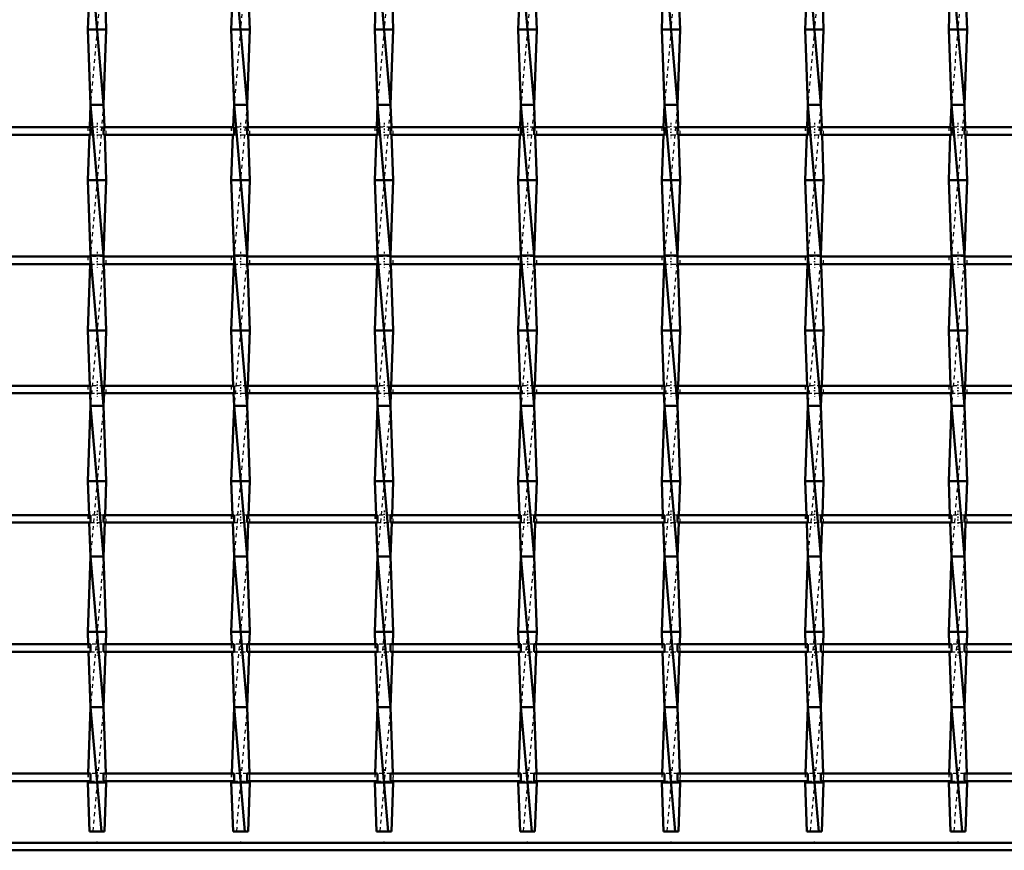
# Model space of a CAD drawing. Header units: millimetres. Extents: x -696 to 532, y -500 to 878.
# Tile 7 of 16: x -173 to 89, y -500 to -279. Entities that reach past the tile are written whole.
import ezdxf

# ---------------------------------------------------------------- set-up
doc = ezdxf.new("R2010")
doc.units = ezdxf.units.MM
doc.linetypes.add('Center', pattern=[1.5, 0.45, -0.5, 0.05, -0.5])
doc.linetypes.add('Dashed', pattern=[2, 1, -1])
for name, color, linetype, lineweight in [('2d ConnectionPoints', 7, 'Continuous', 50), ('AM_0', 7, 'Continuous', 50), ('AM_7', 7, 'Center', 25), ('AM_9', 6, 'Dashed', 25)]:
    doc.layers.add(name, color=color, linetype=linetype, lineweight=lineweight)

# ---------------------------------------------------------------- blocks, each defined once
blk = doc.blocks.new('2_6tt4kfaj48li7sv1v8ch3tbsk________0_in_LSSP2303438211700100035010_4')
at = {"layer": 'AM_0'}
for p, q in [((350, -498), (-350, -498)), ((350, -500), (-350, -500))]:
    blk.add_line(p, q, dxfattribs=at)
blk = doc.blocks.new('8_xilz3mg9he5v9m26lah47454g________0_in_LSSP2303438211700100035010_4')
at = {"layer": 'AM_0'}
for p, q in [((-154.13, -262), (-150.67, -302)), ((-154.62, -275.64), (-154.85, -282)), ((-150.18, -275.64), (-149.95, -282)), ((-154.85, -282), (-154.13, -302)), ((-149.95, -282), (-154.85, -282)), ((-149.95, -282), (-150.67, -302)), ((-154.13, -302), (-154.35, -307.97)), ((-150.67, -302), (-154.13, -302)), ((-154.13, -302), (-150.67, -342)), ((-150.67, -302), (-150.45, -307.97)), ((-154.42, -309.97), (-154.85, -322)), ((-150.38, -309.97), (-149.95, -322)), ((-149.95, -322), (-154.85, -322)), ((-154.85, -322), (-154.13, -342)), ((-149.95, -322), (-150.67, -342)), ((-154.13, -342), (-154.14, -342.3)), ((-150.67, -342), (-154.13, -342)), ((-154.13, -342), (-150.67, -382)), ((-150.67, -342), (-150.66, -342.3)), ((-154.22, -344.3), (-154.85, -362)), ((-150.58, -344.3), (-149.95, -362)), ((-149.95, -362), (-154.85, -362)), ((-154.85, -362), (-154.33, -376.63)), ((-149.95, -362), (-150.47, -376.63)), ((-154.25, -378.63), (-154.13, -382)), ((-150.55, -378.63), (-150.67, -382)), ((-154.13, -382), (-154.85, -402)), ((-154.13, -382), (-150.67, -422)), ((-150.67, -382), (-154.13, -382)), ((-150.67, -382), (-149.95, -402)), ((-149.95, -402), (-154.85, -402)), ((-154.85, -402), (-154.53, -410.96)), ((-149.95, -402), (-150.27, -410.96)), ((-154.46, -412.96), (-154.13, -422)), ((-150.34, -412.96), (-150.67, -422)), ((-154.13, -422), (-154.85, -442)), ((-154.13, -422), (-150.67, -462)), ((-150.67, -422), (-154.13, -422)), ((-150.67, -422), (-149.95, -442)), ((-154.85, -442), (-154.73, -445.29)), ((-149.95, -442), (-154.85, -442)), ((-149.95, -442), (-150.07, -445.29)), ((-154.66, -447.29), (-154.13, -462)), ((-150.14, -447.29), (-150.67, -462)), ((-154.13, -462), (-154.76, -479.62)), ((-154.13, -462), (-151.27, -495)), ((-150.67, -462), (-154.13, -462)), ((-150.67, -462), (-150.04, -479.62)), ((-154.84, -481.62), (-154.85, -482)), ((-149.95, -482), (-154.85, -482)), ((-154.85, -482), (-154.38, -495)), ((-149.95, -482), (-150.42, -495)), ((-149.96, -481.62), (-149.95, -482)), ((-154.38, -495), (-150.42, -495))]:
    blk.add_line(p, q, dxfattribs=at)
at = {"layer": 'AM_9'}
for p, q in [((-150.67, -262), (-154.13, -302)), ((-150.67, -302), (-154.13, -342)), ((-154.35, -307.97), (-154.42, -309.97)), ((-150.45, -307.97), (-150.38, -309.97)), ((-154.14, -342.3), (-154.22, -344.3)), ((-150.67, -342), (-154.13, -382)), ((-150.66, -342.3), (-150.58, -344.3)), ((-154.33, -376.63), (-154.25, -378.63)), ((-150.47, -376.63), (-150.55, -378.63)), ((-150.67, -382), (-154.13, -422)), ((-154.53, -410.96), (-154.46, -412.96)), ((-150.27, -410.96), (-150.34, -412.96)), ((-150.67, -422), (-154.13, -462)), ((-154.73, -445.29), (-154.66, -447.29)), ((-150.07, -445.29), (-150.14, -447.29)), ((-150.67, -462), (-153.53, -495)), ((-154.76, -479.62), (-154.84, -481.62)), ((-150.04, -479.62), (-149.96, -481.62))]:
    blk.add_line(p, q, dxfattribs=at)
blk = doc.blocks.new('9_kujh5igeeeocebrjby4feoofj________0_in_LSSP2303438211700100035010_4')
at = {"layer": 'AM_0'}
for p, q in [((-116.03, -262), (-112.57, -302)), ((-116.52, -275.64), (-116.75, -282)), ((-112.08, -275.64), (-111.85, -282)), ((-111.85, -282), (-116.75, -282)), ((-116.75, -282), (-116.03, -302)), ((-111.85, -282), (-112.57, -302)), ((-116.03, -302), (-116.25, -307.97)), ((-112.57, -302), (-116.03, -302)), ((-116.03, -302), (-112.57, -342)), ((-112.57, -302), (-112.35, -307.97)), ((-116.32, -309.97), (-116.75, -322)), ((-112.28, -309.97), (-111.85, -322)), ((-111.85, -322), (-116.75, -322)), ((-116.75, -322), (-116.03, -342)), ((-111.85, -322), (-112.57, -342)), ((-116.03, -342), (-116.04, -342.3)), ((-112.57, -342), (-116.03, -342)), ((-116.03, -342), (-112.57, -382)), ((-112.57, -342), (-112.56, -342.3)), ((-116.12, -344.3), (-116.75, -362)), ((-112.48, -344.3), (-111.85, -362)), ((-116.75, -362), (-116.23, -376.63)), ((-111.85, -362), (-116.75, -362)), ((-111.85, -362), (-112.37, -376.63)), ((-116.15, -378.63), (-116.03, -382)), ((-112.45, -378.63), (-112.57, -382)), ((-116.03, -382), (-116.75, -402)), ((-116.03, -382), (-112.57, -422)), ((-112.57, -382), (-116.03, -382)), ((-112.57, -382), (-111.85, -402)), ((-116.75, -402), (-116.43, -410.96)), ((-111.85, -402), (-116.75, -402)), ((-111.85, -402), (-112.17, -410.96)), ((-116.36, -412.96), (-116.03, -422)), ((-112.24, -412.96), (-112.57, -422)), ((-116.03, -422), (-116.75, -442)), ((-116.03, -422), (-112.57, -462)), ((-112.57, -422), (-116.03, -422)), ((-112.57, -422), (-111.85, -442)), ((-116.75, -442), (-116.63, -445.29)), ((-111.85, -442), (-116.75, -442)), ((-111.85, -442), (-111.97, -445.29)), ((-116.56, -447.29), (-116.03, -462)), ((-112.04, -447.29), (-112.57, -462)), ((-116.03, -462), (-116.66, -479.62)), ((-116.03, -462), (-113.17, -495)), ((-112.57, -462), (-116.03, -462)), ((-112.57, -462), (-111.94, -479.62)), ((-116.74, -481.62), (-116.75, -482)), ((-116.75, -482), (-116.28, -495)), ((-111.85, -482), (-116.75, -482)), ((-111.85, -482), (-112.32, -495)), ((-111.86, -481.62), (-111.85, -482)), ((-116.28, -495), (-112.32, -495))]:
    blk.add_line(p, q, dxfattribs=at)
at = {"layer": 'AM_9'}
for p, q in [((-112.57, -262), (-116.03, -302)), ((-112.57, -302), (-116.03, -342)), ((-116.25, -307.97), (-116.32, -309.97)), ((-112.35, -307.97), (-112.28, -309.97)), ((-116.04, -342.3), (-116.12, -344.3)), ((-112.57, -342), (-116.03, -382)), ((-112.56, -342.3), (-112.48, -344.3)), ((-116.23, -376.63), (-116.15, -378.63)), ((-112.37, -376.63), (-112.45, -378.63)), ((-112.57, -382), (-116.03, -422)), ((-116.43, -410.96), (-116.36, -412.96)), ((-112.17, -410.96), (-112.24, -412.96)), ((-112.57, -422), (-116.03, -462)), ((-116.63, -445.29), (-116.56, -447.29)), ((-111.97, -445.29), (-112.04, -447.29)), ((-112.57, -462), (-115.43, -495)), ((-116.66, -479.62), (-116.74, -481.62)), ((-111.94, -479.62), (-111.86, -481.62))]:
    blk.add_line(p, q, dxfattribs=at)
blk = doc.blocks.new('10_4ymyb4nnih65ugcysnur8z65m________0_in_LSSP2303438211700100035010_4')
at = {"layer": 'AM_0'}
for p, q in [((-77.93, -262), (-74.47, -302)), ((-78.42, -275.64), (-78.65, -282)), ((-73.98, -275.64), (-73.75, -282)), ((-73.75, -282), (-78.65, -282)), ((-78.65, -282), (-77.93, -302)), ((-73.75, -282), (-74.47, -302)), ((-77.93, -302), (-78.15, -307.97)), ((-74.47, -302), (-77.93, -302)), ((-77.93, -302), (-74.47, -342)), ((-74.47, -302), (-74.25, -307.97)), ((-78.22, -309.97), (-78.65, -322)), ((-74.18, -309.97), (-73.75, -322)), ((-73.75, -322), (-78.65, -322)), ((-78.65, -322), (-77.93, -342)), ((-73.75, -322), (-74.47, -342)), ((-77.93, -342), (-77.94, -342.3)), ((-77.93, -342), (-74.47, -382)), ((-74.47, -342), (-77.93, -342)), ((-74.47, -342), (-74.46, -342.3)), ((-78.02, -344.3), (-78.65, -362)), ((-74.38, -344.3), (-73.75, -362)), ((-73.75, -362), (-78.65, -362)), ((-78.65, -362), (-78.13, -376.63)), ((-73.75, -362), (-74.27, -376.63)), ((-78.05, -378.63), (-77.93, -382)), ((-74.35, -378.63), (-74.47, -382)), ((-77.93, -382), (-78.65, -402)), ((-77.93, -382), (-74.47, -422)), ((-74.47, -382), (-77.93, -382)), ((-74.47, -382), (-73.75, -402)), ((-78.65, -402), (-78.33, -410.96)), ((-73.75, -402), (-78.65, -402)), ((-73.75, -402), (-74.07, -410.96)), ((-78.26, -412.96), (-77.93, -422)), ((-74.14, -412.96), (-74.47, -422)), ((-77.93, -422), (-78.65, -442)), ((-77.93, -422), (-74.47, -462)), ((-74.47, -422), (-77.93, -422)), ((-74.47, -422), (-73.75, -442)), ((-73.75, -442), (-78.65, -442)), ((-78.65, -442), (-78.53, -445.29)), ((-73.75, -442), (-73.87, -445.29)), ((-78.46, -447.29), (-77.93, -462)), ((-73.94, -447.29), (-74.47, -462)), ((-77.93, -462), (-78.56, -479.62)), ((-77.93, -462), (-75.07, -495)), ((-74.47, -462), (-77.93, -462)), ((-74.47, -462), (-73.84, -479.62)), ((-78.64, -481.62), (-78.65, -482)), ((-78.65, -482), (-78.18, -495)), ((-73.75, -482), (-78.65, -482)), ((-73.75, -482), (-74.22, -495)), ((-73.76, -481.62), (-73.75, -482)), ((-78.18, -495), (-74.22, -495))]:
    blk.add_line(p, q, dxfattribs=at)
at = {"layer": 'AM_9'}
for p, q in [((-74.47, -262), (-77.93, -302)), ((-74.47, -302), (-77.93, -342)), ((-78.15, -307.97), (-78.22, -309.97)), ((-74.25, -307.97), (-74.18, -309.97)), ((-77.94, -342.3), (-78.02, -344.3)), ((-74.47, -342), (-77.93, -382)), ((-74.46, -342.3), (-74.38, -344.3)), ((-78.13, -376.63), (-78.05, -378.63)), ((-74.27, -376.63), (-74.35, -378.63)), ((-74.47, -382), (-77.93, -422)), ((-78.33, -410.96), (-78.26, -412.96)), ((-74.07, -410.96), (-74.14, -412.96)), ((-74.47, -422), (-77.93, -462)), ((-78.53, -445.29), (-78.46, -447.29)), ((-73.87, -445.29), (-73.94, -447.29)), ((-74.47, -462), (-77.33, -495)), ((-78.56, -479.62), (-78.64, -481.62)), ((-73.84, -479.62), (-73.76, -481.62))]:
    blk.add_line(p, q, dxfattribs=at)
blk = doc.blocks.new('11_lxlnwc5xpq5ho2dvviyljdamb________0_in_LSSP2303438211700100035010_4')
at = {"layer": 'AM_0'}
for p, q in [((-39.83, -262), (-36.37, -302)), ((-40.32, -275.64), (-40.55, -282)), ((-35.88, -275.64), (-35.65, -282)), ((-35.65, -282), (-40.55, -282)), ((-40.55, -282), (-39.83, -302)), ((-35.65, -282), (-36.37, -302)), ((-39.83, -302), (-40.05, -307.97)), ((-36.37, -302), (-39.83, -302)), ((-39.83, -302), (-36.37, -342)), ((-36.37, -302), (-36.15, -307.97)), ((-40.12, -309.97), (-40.55, -322)), ((-36.08, -309.97), (-35.65, -322)), ((-35.65, -322), (-40.55, -322)), ((-40.55, -322), (-39.83, -342)), ((-35.65, -322), (-36.37, -342)), ((-39.83, -342), (-39.84, -342.3)), ((-39.83, -342), (-36.37, -382)), ((-36.37, -342), (-39.83, -342)), ((-36.37, -342), (-36.36, -342.3)), ((-39.92, -344.3), (-40.55, -362)), ((-36.28, -344.3), (-35.65, -362)), ((-35.65, -362), (-40.55, -362)), ((-40.55, -362), (-40.03, -376.63)), ((-35.65, -362), (-36.17, -376.63)), ((-39.95, -378.63), (-39.83, -382)), ((-36.25, -378.63), (-36.37, -382)), ((-39.83, -382), (-40.55, -402)), ((-39.83, -382), (-36.37, -422)), ((-36.37, -382), (-39.83, -382)), ((-36.37, -382), (-35.65, -402)), ((-35.65, -402), (-40.55, -402)), ((-40.55, -402), (-40.23, -410.96)), ((-35.65, -402), (-35.97, -410.96)), ((-40.16, -412.96), (-39.83, -422)), ((-36.04, -412.96), (-36.37, -422)), ((-39.83, -422), (-40.55, -442)), ((-39.83, -422), (-36.37, -462)), ((-36.37, -422), (-39.83, -422)), ((-36.37, -422), (-35.65, -442)), ((-35.65, -442), (-40.55, -442)), ((-40.55, -442), (-40.43, -445.29)), ((-35.65, -442), (-35.77, -445.29)), ((-40.36, -447.29), (-39.83, -462)), ((-35.84, -447.29), (-36.37, -462)), ((-39.83, -462), (-40.46, -479.62)), ((-39.83, -462), (-36.97, -495)), ((-36.37, -462), (-39.83, -462)), ((-36.37, -462), (-35.74, -479.62)), ((-40.54, -481.62), (-40.55, -482)), ((-35.65, -482), (-40.55, -482)), ((-40.55, -482), (-40.08, -495)), ((-35.65, -482), (-36.12, -495)), ((-35.66, -481.62), (-35.65, -482)), ((-40.08, -495), (-36.12, -495))]:
    blk.add_line(p, q, dxfattribs=at)
at = {"layer": 'AM_9'}
for p, q in [((-36.37, -262), (-39.83, -302)), ((-36.37, -302), (-39.83, -342)), ((-40.05, -307.97), (-40.12, -309.97)), ((-36.15, -307.97), (-36.08, -309.97)), ((-39.84, -342.3), (-39.92, -344.3)), ((-36.37, -342), (-39.83, -382)), ((-36.36, -342.3), (-36.28, -344.3)), ((-40.03, -376.63), (-39.95, -378.63)), ((-36.17, -376.63), (-36.25, -378.63)), ((-36.37, -382), (-39.83, -422)), ((-40.23, -410.96), (-40.16, -412.96)), ((-35.97, -410.96), (-36.04, -412.96)), ((-36.37, -422), (-39.83, -462)), ((-40.43, -445.29), (-40.36, -447.29)), ((-35.77, -445.29), (-35.84, -447.29)), ((-36.37, -462), (-39.23, -495)), ((-40.46, -479.62), (-40.54, -481.62)), ((-35.74, -479.62), (-35.66, -481.62))]:
    blk.add_line(p, q, dxfattribs=at)
blk = doc.blocks.new('12_sbmxogd302rfxbxyntm0ewj5m________0_in_LSSP2303438211700100035010_4')
at = {"layer": 'AM_0'}
for p, q in [((-1.73, -262), (1.73, -302)), ((-2.22, -275.64), (-2.45, -282)), ((2.22, -275.64), (2.45, -282)), ((2.45, -282), (-2.45, -282)), ((-2.45, -282), (-1.73, -302)), ((2.45, -282), (1.73, -302)), ((-1.73, -302), (-1.95, -307.97)), ((1.73, -302), (-1.73, -302)), ((-1.73, -302), (1.73, -342)), ((1.73, -302), (1.95, -307.97)), ((-2.02, -309.97), (-2.45, -322)), ((2.02, -309.97), (2.45, -322)), ((2.45, -322), (-2.45, -322)), ((-2.45, -322), (-1.73, -342)), ((2.45, -322), (1.73, -342)), ((-1.73, -342), (-1.74, -342.3)), ((1.73, -342), (-1.73, -342)), ((-1.73, -342), (1.73, -382)), ((1.73, -342), (1.74, -342.3)), ((-1.82, -344.3), (-2.45, -362)), ((1.82, -344.3), (2.45, -362)), ((2.45, -362), (-2.45, -362)), ((-2.45, -362), (-1.93, -376.63)), ((2.45, -362), (1.93, -376.63)), ((-1.85, -378.63), (-1.73, -382)), ((1.85, -378.63), (1.73, -382)), ((-1.73, -382), (-2.45, -402)), ((-1.73, -382), (1.73, -422)), ((1.73, -382), (-1.73, -382)), ((1.73, -382), (2.45, -402)), ((2.45, -402), (-2.45, -402)), ((-2.45, -402), (-2.13, -410.96)), ((2.45, -402), (2.13, -410.96)), ((-2.06, -412.96), (-1.73, -422)), ((2.06, -412.96), (1.73, -422)), ((-1.73, -422), (-2.45, -442)), ((-1.73, -422), (1.73, -462)), ((1.73, -422), (-1.73, -422)), ((1.73, -422), (2.45, -442)), ((2.45, -442), (-2.45, -442)), ((-2.45, -442), (-2.33, -445.29)), ((2.45, -442), (2.33, -445.29)), ((-2.26, -447.29), (-1.73, -462)), ((2.26, -447.29), (1.73, -462)), ((-1.73, -462), (-2.36, -479.62)), ((-1.73, -462), (1.13, -495)), ((1.73, -462), (-1.73, -462)), ((1.73, -462), (2.36, -479.62)), ((-2.44, -481.62), (-2.45, -482)), ((-2.45, -482), (-1.98, -495)), ((2.45, -482), (-2.45, -482)), ((2.45, -482), (1.98, -495)), ((2.44, -481.62), (2.45, -482)), ((-1.98, -495), (1.98, -495))]:
    blk.add_line(p, q, dxfattribs=at)
at = {"layer": 'AM_9'}
for p, q in [((1.73, -262), (-1.73, -302)), ((1.73, -302), (-1.73, -342)), ((-1.95, -307.97), (-2.02, -309.97)), ((1.95, -307.97), (2.02, -309.97)), ((-1.74, -342.3), (-1.82, -344.3)), ((1.73, -342), (-1.73, -382)), ((1.74, -342.3), (1.82, -344.3)), ((-1.93, -376.63), (-1.85, -378.63)), ((1.93, -376.63), (1.85, -378.63)), ((1.73, -382), (-1.73, -422)), ((-2.13, -410.96), (-2.06, -412.96)), ((2.13, -410.96), (2.06, -412.96)), ((1.73, -422), (-1.73, -462)), ((-2.33, -445.29), (-2.26, -447.29)), ((2.33, -445.29), (2.26, -447.29)), ((1.73, -462), (-1.13, -495)), ((-2.36, -479.62), (-2.44, -481.62)), ((2.36, -479.62), (2.44, -481.62))]:
    blk.add_line(p, q, dxfattribs=at)
blk = doc.blocks.new('13_pj1fhg16qft1tr7vvwcoo6brm________0_in_LSSP2303438211700100035010_4')
at = {"layer": 'AM_0'}
for p, q in [((36.37, -262), (39.83, -302)), ((35.88, -275.64), (35.65, -282)), ((40.32, -275.64), (40.55, -282)), ((35.65, -282), (36.37, -302)), ((40.55, -282), (35.65, -282)), ((40.55, -282), (39.83, -302)), ((36.37, -302), (36.15, -307.97)), ((39.83, -302), (36.37, -302)), ((36.37, -302), (39.83, -342)), ((39.83, -302), (40.05, -307.97)), ((36.08, -309.97), (35.65, -322)), ((40.12, -309.97), (40.55, -322)), ((40.55, -322), (35.65, -322)), ((35.65, -322), (36.37, -342)), ((40.55, -322), (39.83, -342)), ((36.37, -342), (36.36, -342.3)), ((36.37, -342), (39.83, -382)), ((39.83, -342), (36.37, -342)), ((39.83, -342), (39.84, -342.3)), ((36.28, -344.3), (35.65, -362)), ((39.92, -344.3), (40.55, -362)), ((40.55, -362), (35.65, -362)), ((35.65, -362), (36.17, -376.63)), ((40.55, -362), (40.03, -376.63)), ((36.25, -378.63), (36.37, -382)), ((39.95, -378.63), (39.83, -382)), ((36.37, -382), (35.65, -402)), ((36.37, -382), (39.83, -422)), ((39.83, -382), (36.37, -382)), ((39.83, -382), (40.55, -402)), ((40.55, -402), (35.65, -402)), ((35.65, -402), (35.97, -410.96)), ((40.55, -402), (40.23, -410.96)), ((36.04, -412.96), (36.37, -422)), ((40.16, -412.96), (39.83, -422)), ((36.37, -422), (35.65, -442)), ((36.37, -422), (39.83, -462)), ((39.83, -422), (36.37, -422)), ((39.83, -422), (40.55, -442)), ((40.55, -442), (35.65, -442)), ((35.65, -442), (35.77, -445.29)), ((40.55, -442), (40.43, -445.29)), ((35.84, -447.29), (36.37, -462)), ((40.36, -447.29), (39.83, -462)), ((36.37, -462), (35.74, -479.62)), ((36.37, -462), (39.23, -495)), ((39.83, -462), (36.37, -462)), ((39.83, -462), (40.46, -479.62)), ((35.66, -481.62), (35.65, -482)), ((40.55, -482), (35.65, -482)), ((35.65, -482), (36.12, -495)), ((40.55, -482), (40.08, -495)), ((40.54, -481.62), (40.55, -482)), ((36.12, -495), (40.08, -495))]:
    blk.add_line(p, q, dxfattribs=at)
at = {"layer": 'AM_9'}
for p, q in [((39.83, -262), (36.37, -302)), ((39.83, -302), (36.37, -342)), ((36.15, -307.97), (36.08, -309.97)), ((40.05, -307.97), (40.12, -309.97)), ((36.36, -342.3), (36.28, -344.3)), ((39.83, -342), (36.37, -382)), ((39.84, -342.3), (39.92, -344.3)), ((36.17, -376.63), (36.25, -378.63)), ((40.03, -376.63), (39.95, -378.63)), ((39.83, -382), (36.37, -422)), ((35.97, -410.96), (36.04, -412.96)), ((40.23, -410.96), (40.16, -412.96)), ((39.83, -422), (36.37, -462)), ((35.77, -445.29), (35.84, -447.29)), ((40.43, -445.29), (40.36, -447.29)), ((39.83, -462), (36.97, -495)), ((35.74, -479.62), (35.66, -481.62)), ((40.46, -479.62), (40.54, -481.62))]:
    blk.add_line(p, q, dxfattribs=at)
blk = doc.blocks.new('14_sz7p6g3u6behxc0l3h0o1kirk________0_in_LSSP2303438211700100035010_4')
at = {"layer": 'AM_0'}
for p, q in [((74.47, -262), (77.93, -302)), ((73.98, -275.64), (73.75, -282)), ((78.42, -275.64), (78.65, -282)), ((78.65, -282), (73.75, -282)), ((73.75, -282), (74.47, -302)), ((78.65, -282), (77.93, -302)), ((74.47, -302), (74.25, -307.97)), ((77.93, -302), (74.47, -302)), ((74.47, -302), (77.93, -342)), ((77.93, -302), (78.15, -307.97)), ((74.18, -309.97), (73.75, -322)), ((78.22, -309.97), (78.65, -322)), ((78.65, -322), (73.75, -322)), ((73.75, -322), (74.47, -342)), ((78.65, -322), (77.93, -342)), ((74.47, -342), (74.46, -342.3)), ((74.47, -342), (77.93, -382)), ((77.93, -342), (74.47, -342)), ((77.93, -342), (77.94, -342.3)), ((74.38, -344.3), (73.75, -362)), ((78.02, -344.3), (78.65, -362)), ((78.65, -362), (73.75, -362)), ((73.75, -362), (74.27, -376.63)), ((78.65, -362), (78.13, -376.63)), ((74.35, -378.63), (74.47, -382)), ((78.05, -378.63), (77.93, -382)), ((74.47, -382), (73.75, -402)), ((74.47, -382), (77.93, -422)), ((77.93, -382), (74.47, -382)), ((77.93, -382), (78.65, -402)), ((78.65, -402), (73.75, -402)), ((73.75, -402), (74.07, -410.96)), ((78.65, -402), (78.33, -410.96)), ((74.14, -412.96), (74.47, -422)), ((78.26, -412.96), (77.93, -422)), ((74.47, -422), (73.75, -442)), ((77.93, -422), (74.47, -422)), ((74.47, -422), (77.93, -462)), ((77.93, -422), (78.65, -442)), ((73.75, -442), (73.87, -445.29)), ((78.65, -442), (73.75, -442)), ((78.65, -442), (78.53, -445.29)), ((73.94, -447.29), (74.47, -462)), ((78.46, -447.29), (77.93, -462)), ((74.47, -462), (73.84, -479.62)), ((74.47, -462), (77.33, -495)), ((77.93, -462), (74.47, -462)), ((77.93, -462), (78.56, -479.62)), ((73.76, -481.62), (73.75, -482)), ((73.75, -482), (74.22, -495)), ((78.65, -482), (73.75, -482)), ((78.65, -482), (78.18, -495)), ((78.64, -481.62), (78.65, -482)), ((74.22, -495), (78.18, -495))]:
    blk.add_line(p, q, dxfattribs=at)
at = {"layer": 'AM_9'}
for p, q in [((77.93, -262), (74.47, -302)), ((77.93, -302), (74.47, -342)), ((74.25, -307.97), (74.18, -309.97)), ((78.15, -307.97), (78.22, -309.97)), ((74.46, -342.3), (74.38, -344.3)), ((77.93, -342), (74.47, -382)), ((77.94, -342.3), (78.02, -344.3)), ((74.27, -376.63), (74.35, -378.63)), ((78.13, -376.63), (78.05, -378.63)), ((77.93, -382), (74.47, -422)), ((74.07, -410.96), (74.14, -412.96)), ((78.33, -410.96), (78.26, -412.96)), ((77.93, -422), (74.47, -462)), ((73.87, -445.29), (73.94, -447.29)), ((78.53, -445.29), (78.46, -447.29)), ((77.93, -462), (75.07, -495)), ((73.84, -479.62), (73.76, -481.62)), ((78.56, -479.62), (78.64, -481.62))]:
    blk.add_line(p, q, dxfattribs=at)
blk = doc.blocks.new('23_0n2f9ou4uhdcvol9sprtmz3gb________0_in_LSSP2303438211700100035010_4')
at = {"layer": 'AM_0'}
for p, q in [((-154.13, -479.62), (-188.77, -479.62)), ((-154.13, -479.62), (-154.13, -481.62)), ((-116.03, -479.62), (-150.67, -479.62)), ((-150.67, -481.62), (-150.67, -479.62)), ((-116.03, -479.62), (-116.03, -481.62)), ((-77.93, -479.62), (-112.57, -479.62)), ((-112.57, -481.62), (-112.57, -479.62)), ((-77.93, -479.62), (-77.93, -481.62)), ((-39.83, -479.62), (-74.47, -479.62)), ((-74.47, -481.62), (-74.47, -479.62)), ((-39.83, -479.62), (-39.83, -481.62)), ((-36.37, -481.62), (-36.37, -479.62)), ((-1.73, -479.62), (-36.37, -479.62)), ((-1.73, -479.62), (-1.73, -481.62)), ((36.37, -479.62), (1.73, -479.62)), ((1.73, -481.62), (1.73, -479.62)), ((36.37, -479.62), (36.37, -481.62)), ((39.83, -481.62), (39.83, -479.62)), ((74.47, -479.62), (39.83, -479.62)), ((74.47, -479.62), (74.47, -481.62)), ((112.57, -479.62), (77.93, -479.62)), ((77.93, -481.62), (77.93, -479.62)), ((-154.13, -481.62), (-188.77, -481.62)), ((-116.03, -481.62), (-150.67, -481.62)), ((-77.93, -481.62), (-112.57, -481.62)), ((-39.83, -481.62), (-74.47, -481.62)), ((-1.73, -481.62), (-36.37, -481.62)), ((36.37, -481.62), (1.73, -481.62)), ((74.47, -481.62), (39.83, -481.62)), ((112.57, -481.62), (77.93, -481.62))]:
    blk.add_line(p, q, dxfattribs=at)
at = {"layer": 'AM_7'}
for p, q in [((-152.4, -478.42), (-152.4, -482.82)), ((-114.3, -478.42), (-114.3, -482.82)), ((-76.2, -478.42), (-76.2, -482.82)), ((-38.1, -478.42), (-38.1, -482.82)), ((0, -478.42), (0, -482.82)), ((38.1, -478.42), (38.1, -482.82)), ((76.2, -478.42), (76.2, -482.82))]:
    blk.add_line(p, q, dxfattribs=at)
at = {"layer": 'AM_9'}
for p, q in [((-154.85, -479.62), (-154.85, -481.62)), ((-150.67, -479.62), (-154.13, -479.62)), ((-149.95, -481.62), (-149.95, -479.62)), ((-116.75, -479.62), (-116.75, -481.62)), ((-112.57, -479.62), (-116.03, -479.62)), ((-111.85, -481.62), (-111.85, -479.62)), ((-78.65, -479.62), (-78.65, -481.62)), ((-74.47, -479.62), (-77.93, -479.62)), ((-73.75, -481.62), (-73.75, -479.62)), ((-40.55, -479.62), (-40.55, -481.62)), ((-36.37, -479.62), (-39.83, -479.62)), ((-35.65, -481.62), (-35.65, -479.62)), ((-2.45, -479.62), (-2.45, -481.62)), ((1.73, -479.62), (-1.73, -479.62)), ((2.45, -481.62), (2.45, -479.62)), ((35.65, -479.62), (35.65, -481.62)), ((39.83, -479.62), (36.37, -479.62)), ((40.55, -481.62), (40.55, -479.62)), ((73.75, -479.62), (73.75, -481.62)), ((77.93, -479.62), (74.47, -479.62)), ((78.65, -481.62), (78.65, -479.62)), ((-154.13, -481.62), (-150.67, -481.62)), ((-116.03, -481.62), (-112.57, -481.62)), ((-77.93, -481.62), (-74.47, -481.62)), ((-39.83, -481.62), (-36.37, -481.62)), ((-1.73, -481.62), (1.73, -481.62)), ((36.37, -481.62), (39.83, -481.62)), ((74.47, -481.62), (77.93, -481.62))]:
    blk.add_line(p, q, dxfattribs=at)
blk = doc.blocks.new('24_4yk036devoce5plds28281b1f________0_in_LSSP2303438211700100035010_4')
at = {"layer": 'AM_0'}
for p, q in [((-154.13, -445.29), (-188.77, -445.29)), ((-154.13, -445.29), (-154.13, -447.29)), ((-116.03, -445.29), (-150.67, -445.29)), ((-150.67, -447.29), (-150.67, -445.29)), ((-116.03, -445.29), (-116.03, -447.29)), ((-77.93, -445.29), (-112.57, -445.29)), ((-112.57, -447.29), (-112.57, -445.29)), ((-77.93, -445.29), (-77.93, -447.29)), ((-39.83, -445.29), (-74.47, -445.29)), ((-74.47, -447.29), (-74.47, -445.29)), ((-39.83, -445.29), (-39.83, -447.29)), ((-36.37, -447.29), (-36.37, -445.29)), ((-1.73, -445.29), (-36.37, -445.29)), ((-1.73, -445.29), (-1.73, -447.29)), ((36.37, -445.29), (1.73, -445.29)), ((1.73, -447.29), (1.73, -445.29)), ((36.37, -445.29), (36.37, -447.29)), ((39.83, -447.29), (39.83, -445.29)), ((74.47, -445.29), (39.83, -445.29)), ((74.47, -445.29), (74.47, -447.29)), ((77.93, -447.29), (77.93, -445.29)), ((112.57, -445.29), (77.93, -445.29)), ((-154.13, -447.29), (-188.77, -447.29)), ((-116.03, -447.29), (-150.67, -447.29)), ((-77.93, -447.29), (-112.57, -447.29)), ((-39.83, -447.29), (-74.47, -447.29)), ((-1.73, -447.29), (-36.37, -447.29)), ((36.37, -447.29), (1.73, -447.29)), ((74.47, -447.29), (39.83, -447.29)), ((112.57, -447.29), (77.93, -447.29))]:
    blk.add_line(p, q, dxfattribs=at)
at = {"layer": 'AM_7'}
for p, q in [((-152.4, -444.09), (-152.4, -448.49)), ((-114.3, -444.09), (-114.3, -448.49)), ((-76.2, -444.09), (-76.2, -448.49)), ((-38.1, -444.09), (-38.1, -448.49)), ((0, -444.09), (0, -448.49)), ((38.1, -444.09), (38.1, -448.49)), ((76.2, -444.09), (76.2, -448.49))]:
    blk.add_line(p, q, dxfattribs=at)
at = {"layer": 'AM_9'}
for p, q in [((-154.85, -445.29), (-154.85, -447.29)), ((-150.67, -445.29), (-154.13, -445.29)), ((-149.95, -447.29), (-149.95, -445.29)), ((-116.75, -445.29), (-116.75, -447.29)), ((-112.57, -445.29), (-116.03, -445.29)), ((-111.85, -447.29), (-111.85, -445.29)), ((-78.65, -445.29), (-78.65, -447.29)), ((-74.47, -445.29), (-77.93, -445.29)), ((-73.75, -447.29), (-73.75, -445.29)), ((-40.55, -445.29), (-40.55, -447.29)), ((-36.37, -445.29), (-39.83, -445.29)), ((-35.65, -447.29), (-35.65, -445.29)), ((-2.45, -445.29), (-2.45, -447.29)), ((1.73, -445.29), (-1.73, -445.29)), ((2.45, -447.29), (2.45, -445.29)), ((35.65, -445.29), (35.65, -447.29)), ((39.83, -445.29), (36.37, -445.29)), ((40.55, -447.29), (40.55, -445.29)), ((73.75, -445.29), (73.75, -447.29)), ((77.93, -445.29), (74.47, -445.29)), ((78.65, -447.29), (78.65, -445.29)), ((-154.13, -447.29), (-150.67, -447.29)), ((-116.03, -447.29), (-112.57, -447.29)), ((-77.93, -447.29), (-74.47, -447.29)), ((-39.83, -447.29), (-36.37, -447.29)), ((-1.73, -447.29), (1.73, -447.29)), ((36.37, -447.29), (39.83, -447.29)), ((74.47, -447.29), (77.93, -447.29))]:
    blk.add_line(p, q, dxfattribs=at)
blk = doc.blocks.new('25_oyngjszzncfuxsp7xfvy0ck4h________0_in_LSSP2303438211700100035010_4')
at = {"layer": 'AM_0'}
for p, q in [((-154.13, -410.96), (-188.77, -410.96)), ((-154.13, -412.96), (-188.77, -412.96)), ((-154.13, -410.96), (-154.13, -412.96)), ((-150.67, -412.96), (-150.67, -410.96)), ((-116.03, -410.96), (-150.67, -410.96)), ((-116.03, -412.96), (-150.67, -412.96)), ((-116.03, -410.96), (-116.03, -412.96)), ((-112.57, -412.96), (-112.57, -410.96)), ((-77.93, -410.96), (-112.57, -410.96)), ((-77.93, -412.96), (-112.57, -412.96)), ((-77.93, -410.96), (-77.93, -412.96)), ((-39.83, -410.96), (-74.47, -410.96)), ((-74.47, -412.96), (-74.47, -410.96)), ((-39.83, -412.96), (-74.47, -412.96)), ((-39.83, -410.96), (-39.83, -412.96)), ((-36.37, -412.96), (-36.37, -410.96)), ((-1.73, -410.96), (-36.37, -410.96)), ((-1.73, -412.96), (-36.37, -412.96)), ((-1.73, -410.96), (-1.73, -412.96)), ((36.37, -410.96), (1.73, -410.96)), ((1.73, -412.96), (1.73, -410.96)), ((36.37, -412.96), (1.73, -412.96)), ((36.37, -410.96), (36.37, -412.96)), ((39.83, -412.96), (39.83, -410.96)), ((74.47, -410.96), (39.83, -410.96)), ((74.47, -412.96), (39.83, -412.96)), ((74.47, -410.96), (74.47, -412.96)), ((112.57, -410.96), (77.93, -410.96)), ((77.93, -412.96), (77.93, -410.96)), ((112.57, -412.96), (77.93, -412.96))]:
    blk.add_line(p, q, dxfattribs=at)
at = {"layer": 'AM_7'}
for p, q in [((-152.4, -409.76), (-152.4, -414.16)), ((-114.3, -409.76), (-114.3, -414.16)), ((-76.2, -409.76), (-76.2, -414.16)), ((-38.1, -409.76), (-38.1, -414.16)), ((0, -409.76), (0, -414.16)), ((38.1, -409.76), (38.1, -414.16)), ((76.2, -409.76), (76.2, -414.16))]:
    blk.add_line(p, q, dxfattribs=at)
at = {"layer": 'AM_9'}
for p, q in [((-154.85, -410.96), (-154.85, -412.96)), ((-150.67, -410.96), (-154.13, -410.96)), ((-154.13, -412.96), (-150.67, -412.96)), ((-149.95, -412.96), (-149.95, -410.96)), ((-116.75, -410.96), (-116.75, -412.96)), ((-112.57, -410.96), (-116.03, -410.96)), ((-116.03, -412.96), (-112.57, -412.96)), ((-111.85, -412.96), (-111.85, -410.96)), ((-78.65, -410.96), (-78.65, -412.96)), ((-74.47, -410.96), (-77.93, -410.96)), ((-77.93, -412.96), (-74.47, -412.96)), ((-73.75, -412.96), (-73.75, -410.96)), ((-40.55, -410.96), (-40.55, -412.96)), ((-36.37, -410.96), (-39.83, -410.96)), ((-39.83, -412.96), (-36.37, -412.96)), ((-35.65, -412.96), (-35.65, -410.96)), ((-2.45, -410.96), (-2.45, -412.96)), ((1.73, -410.96), (-1.73, -410.96)), ((-1.73, -412.96), (1.73, -412.96)), ((2.45, -412.96), (2.45, -410.96)), ((35.65, -410.96), (35.65, -412.96)), ((39.83, -410.96), (36.37, -410.96)), ((36.37, -412.96), (39.83, -412.96)), ((40.55, -412.96), (40.55, -410.96)), ((73.75, -410.96), (73.75, -412.96)), ((77.93, -410.96), (74.47, -410.96)), ((74.47, -412.96), (77.93, -412.96)), ((78.65, -412.96), (78.65, -410.96))]:
    blk.add_line(p, q, dxfattribs=at)
blk = doc.blocks.new('26_yk06zswf6suewbv7c8771zl4a________0_in_LSSP2303438211700100035010_4')
at = {"layer": 'AM_0'}
for p, q in [((-154.13, -376.63), (-188.77, -376.63)), ((-154.13, -378.63), (-188.77, -378.63)), ((-154.13, -376.63), (-154.13, -378.63)), ((-116.03, -376.63), (-150.67, -376.63)), ((-150.67, -378.63), (-150.67, -376.63)), ((-116.03, -378.63), (-150.67, -378.63)), ((-116.03, -376.63), (-116.03, -378.63)), ((-77.93, -376.63), (-112.57, -376.63)), ((-112.57, -378.63), (-112.57, -376.63)), ((-77.93, -378.63), (-112.57, -378.63)), ((-77.93, -376.63), (-77.93, -378.63)), ((-39.83, -376.63), (-74.47, -376.63)), ((-74.47, -378.63), (-74.47, -376.63)), ((-39.83, -378.63), (-74.47, -378.63)), ((-39.83, -376.63), (-39.83, -378.63)), ((-36.37, -378.63), (-36.37, -376.63)), ((-1.73, -376.63), (-36.37, -376.63)), ((-1.73, -378.63), (-36.37, -378.63)), ((-1.73, -376.63), (-1.73, -378.63)), ((36.37, -376.63), (1.73, -376.63)), ((1.73, -378.63), (1.73, -376.63)), ((36.37, -378.63), (1.73, -378.63)), ((36.37, -376.63), (36.37, -378.63)), ((39.83, -378.63), (39.83, -376.63)), ((74.47, -376.63), (39.83, -376.63)), ((74.47, -378.63), (39.83, -378.63)), ((74.47, -376.63), (74.47, -378.63)), ((77.93, -378.63), (77.93, -376.63)), ((112.57, -376.63), (77.93, -376.63)), ((112.57, -378.63), (77.93, -378.63))]:
    blk.add_line(p, q, dxfattribs=at)
at = {"layer": 'AM_7'}
for p, q in [((-152.4, -375.43), (-152.4, -379.83)), ((-114.3, -375.43), (-114.3, -379.83)), ((-76.2, -375.43), (-76.2, -379.83)), ((-38.1, -375.43), (-38.1, -379.83)), ((0, -375.43), (0, -379.83)), ((38.1, -375.43), (38.1, -379.83)), ((76.2, -375.43), (76.2, -379.83))]:
    blk.add_line(p, q, dxfattribs=at)
at = {"layer": 'AM_9'}
for p, q in [((-154.85, -376.63), (-154.85, -378.63)), ((-150.67, -376.63), (-154.13, -376.63)), ((-154.13, -378.63), (-150.67, -378.63)), ((-149.95, -378.63), (-149.95, -376.63)), ((-116.75, -376.63), (-116.75, -378.63)), ((-112.57, -376.63), (-116.03, -376.63)), ((-116.03, -378.63), (-112.57, -378.63)), ((-111.85, -378.63), (-111.85, -376.63)), ((-78.65, -376.63), (-78.65, -378.63)), ((-74.47, -376.63), (-77.93, -376.63)), ((-77.93, -378.63), (-74.47, -378.63)), ((-73.75, -378.63), (-73.75, -376.63)), ((-40.55, -376.63), (-40.55, -378.63)), ((-36.37, -376.63), (-39.83, -376.63)), ((-39.83, -378.63), (-36.37, -378.63)), ((-35.65, -378.63), (-35.65, -376.63)), ((-2.45, -376.63), (-2.45, -378.63)), ((1.73, -376.63), (-1.73, -376.63)), ((-1.73, -378.63), (1.73, -378.63)), ((2.45, -378.63), (2.45, -376.63)), ((35.65, -376.63), (35.65, -378.63)), ((39.83, -376.63), (36.37, -376.63)), ((36.37, -378.63), (39.83, -378.63)), ((40.55, -378.63), (40.55, -376.63)), ((73.75, -376.63), (73.75, -378.63)), ((77.93, -376.63), (74.47, -376.63)), ((74.47, -378.63), (77.93, -378.63)), ((78.65, -378.63), (78.65, -376.63))]:
    blk.add_line(p, q, dxfattribs=at)
blk = doc.blocks.new('27_cbbhxsu1cmr6plfunn61ontwa________0_in_LSSP2303438211700100035010_4')
at = {"layer": 'AM_0'}
for p, q in [((-154.13, -342.3), (-188.77, -342.3)), ((-154.13, -342.3), (-154.13, -344.3)), ((-150.67, -344.3), (-150.67, -342.3)), ((-116.03, -342.3), (-150.67, -342.3)), ((-116.03, -342.3), (-116.03, -344.3)), ((-112.57, -344.3), (-112.57, -342.3)), ((-77.93, -342.3), (-112.57, -342.3)), ((-77.93, -342.3), (-77.93, -344.3)), ((-39.83, -342.3), (-74.47, -342.3)), ((-74.47, -344.3), (-74.47, -342.3)), ((-39.83, -342.3), (-39.83, -344.3)), ((-36.37, -344.3), (-36.37, -342.3)), ((-1.73, -342.3), (-36.37, -342.3)), ((-1.73, -342.3), (-1.73, -344.3)), ((36.37, -342.3), (1.73, -342.3)), ((1.73, -344.3), (1.73, -342.3)), ((36.37, -342.3), (36.37, -344.3)), ((39.83, -344.3), (39.83, -342.3)), ((74.47, -342.3), (39.83, -342.3)), ((74.47, -342.3), (74.47, -344.3)), ((77.93, -344.3), (77.93, -342.3)), ((112.57, -342.3), (77.93, -342.3)), ((-154.13, -344.3), (-188.77, -344.3)), ((-116.03, -344.3), (-150.67, -344.3)), ((-77.93, -344.3), (-112.57, -344.3)), ((-39.83, -344.3), (-74.47, -344.3)), ((-1.73, -344.3), (-36.37, -344.3)), ((36.37, -344.3), (1.73, -344.3)), ((74.47, -344.3), (39.83, -344.3)), ((112.57, -344.3), (77.93, -344.3))]:
    blk.add_line(p, q, dxfattribs=at)
at = {"layer": 'AM_7'}
for p, q in [((-152.4, -341.1), (-152.4, -345.5)), ((-114.3, -341.1), (-114.3, -345.5)), ((-76.2, -341.1), (-76.2, -345.5)), ((-38.1, -341.1), (-38.1, -345.5)), ((0, -341.1), (0, -345.5)), ((38.1, -341.1), (38.1, -345.5)), ((76.2, -341.1), (76.2, -345.5))]:
    blk.add_line(p, q, dxfattribs=at)
at = {"layer": 'AM_9'}
for p, q in [((-154.85, -342.3), (-154.85, -344.3)), ((-150.66, -342.3), (-154.14, -342.3)), ((-149.95, -344.3), (-149.95, -342.3)), ((-116.75, -342.3), (-116.75, -344.3)), ((-112.56, -342.3), (-116.04, -342.3)), ((-111.85, -344.3), (-111.85, -342.3)), ((-78.65, -342.3), (-78.65, -344.3)), ((-74.46, -342.3), (-77.94, -342.3)), ((-73.75, -344.3), (-73.75, -342.3)), ((-40.55, -342.3), (-40.55, -344.3)), ((-36.36, -342.3), (-39.84, -342.3)), ((-35.65, -344.3), (-35.65, -342.3)), ((-2.45, -342.3), (-2.45, -344.3)), ((1.74, -342.3), (-1.74, -342.3)), ((2.45, -344.3), (2.45, -342.3)), ((35.65, -342.3), (35.65, -344.3)), ((39.84, -342.3), (36.36, -342.3)), ((40.55, -344.3), (40.55, -342.3)), ((73.75, -342.3), (73.75, -344.3)), ((77.94, -342.3), (74.46, -342.3)), ((78.65, -344.3), (78.65, -342.3)), ((-154.13, -344.3), (-150.67, -344.3)), ((-116.03, -344.3), (-112.57, -344.3)), ((-77.93, -344.3), (-74.47, -344.3)), ((-39.83, -344.3), (-36.37, -344.3)), ((-1.73, -344.3), (1.73, -344.3)), ((36.37, -344.3), (39.83, -344.3)), ((74.47, -344.3), (77.93, -344.3))]:
    blk.add_line(p, q, dxfattribs=at)
blk = doc.blocks.new('28_eyuzlnwc5ma03ac38zgqnwg8l________0_in_LSSP2303438211700100035010_4')
at = {"layer": 'AM_0'}
for p, q in [((-154.13, -307.97), (-188.77, -307.97)), ((-154.13, -307.97), (-154.13, -309.97)), ((-150.67, -309.97), (-150.67, -307.97)), ((-116.03, -307.97), (-150.67, -307.97)), ((-116.03, -307.97), (-116.03, -309.97)), ((-112.57, -309.97), (-112.57, -307.97)), ((-77.93, -307.97), (-112.57, -307.97)), ((-77.93, -307.97), (-77.93, -309.97)), ((-39.83, -307.97), (-74.47, -307.97)), ((-74.47, -309.97), (-74.47, -307.97)), ((-39.83, -307.97), (-39.83, -309.97)), ((-36.37, -309.97), (-36.37, -307.97)), ((-1.73, -307.97), (-36.37, -307.97)), ((-1.73, -307.97), (-1.73, -309.97)), ((36.37, -307.97), (1.73, -307.97)), ((1.73, -309.97), (1.73, -307.97)), ((36.37, -307.97), (36.37, -309.97)), ((39.83, -309.97), (39.83, -307.97)), ((74.47, -307.97), (39.83, -307.97)), ((74.47, -307.97), (74.47, -309.97)), ((77.93, -309.97), (77.93, -307.97)), ((112.57, -307.97), (77.93, -307.97)), ((-154.13, -309.97), (-188.77, -309.97)), ((-116.03, -309.97), (-150.67, -309.97)), ((-77.93, -309.97), (-112.57, -309.97)), ((-39.83, -309.97), (-74.47, -309.97)), ((-1.73, -309.97), (-36.37, -309.97)), ((36.37, -309.97), (1.73, -309.97)), ((74.47, -309.97), (39.83, -309.97)), ((112.57, -309.97), (77.93, -309.97))]:
    blk.add_line(p, q, dxfattribs=at)
at = {"layer": 'AM_7'}
for p, q in [((-152.4, -306.77), (-152.4, -311.17)), ((-114.3, -306.77), (-114.3, -311.17)), ((-76.2, -306.77), (-76.2, -311.17)), ((-38.1, -306.77), (-38.1, -311.17)), ((0, -306.77), (0, -311.17)), ((38.1, -306.77), (38.1, -311.17)), ((76.2, -306.77), (76.2, -311.17))]:
    blk.add_line(p, q, dxfattribs=at)
at = {"layer": 'AM_9'}
for p, q in [((-154.85, -307.97), (-154.85, -309.97)), ((-150.67, -307.97), (-154.13, -307.97)), ((-149.95, -309.97), (-149.95, -307.97)), ((-116.75, -307.97), (-116.75, -309.97)), ((-112.57, -307.97), (-116.03, -307.97)), ((-111.85, -309.97), (-111.85, -307.97)), ((-78.65, -307.97), (-78.65, -309.97)), ((-74.47, -307.97), (-77.93, -307.97)), ((-73.75, -309.97), (-73.75, -307.97)), ((-40.55, -307.97), (-40.55, -309.97)), ((-36.37, -307.97), (-39.83, -307.97)), ((-35.65, -309.97), (-35.65, -307.97)), ((-2.45, -307.97), (-2.45, -309.97)), ((1.73, -307.97), (-1.73, -307.97)), ((2.45, -309.97), (2.45, -307.97)), ((35.65, -307.97), (35.65, -309.97)), ((39.83, -307.97), (36.37, -307.97)), ((40.55, -309.97), (40.55, -307.97)), ((73.75, -307.97), (73.75, -309.97)), ((77.93, -307.97), (74.47, -307.97)), ((78.65, -309.97), (78.65, -307.97)), ((-154.13, -309.97), (-150.67, -309.97)), ((-116.03, -309.97), (-112.57, -309.97)), ((-77.93, -309.97), (-74.47, -309.97)), ((-39.83, -309.97), (-36.37, -309.97)), ((-1.73, -309.97), (1.73, -309.97)), ((36.37, -309.97), (39.83, -309.97)), ((74.47, -309.97), (77.93, -309.97))]:
    blk.add_line(p, q, dxfattribs=at)

msp = doc.modelspace()

# ---------------------------------------------------------------- linework, layer by layer
at = {"layer": '2d ConnectionPoints'}
for p in [(-152.4, -498), (-114.3, -498), (-76.2, -498), (-38.1, -498), (0, -498), (38.1, -498), (76.2, -498)]:
    msp.add_point(p, dxfattribs=at)

# ---------------------------------------------------------------- block references
for name in ['8_xilz3mg9he5v9m26lah47454g________0_in_LSSP2303438211700100035010_4', '9_kujh5igeeeocebrjby4feoofj________0_in_LSSP2303438211700100035010_4', '10_4ymyb4nnih65ugcysnur8z65m________0_in_LSSP2303438211700100035010_4', '11_lxlnwc5xpq5ho2dvviyljdamb________0_in_LSSP2303438211700100035010_4', '12_sbmxogd302rfxbxyntm0ewj5m________0_in_LSSP2303438211700100035010_4', '13_pj1fhg16qft1tr7vvwcoo6brm________0_in_LSSP2303438211700100035010_4', '14_sz7p6g3u6behxc0l3h0o1kirk________0_in_LSSP2303438211700100035010_4', '28_eyuzlnwc5ma03ac38zgqnwg8l________0_in_LSSP2303438211700100035010_4', '27_cbbhxsu1cmr6plfunn61ontwa________0_in_LSSP2303438211700100035010_4', '26_yk06zswf6suewbv7c8771zl4a________0_in_LSSP2303438211700100035010_4', '25_oyngjszzncfuxsp7xfvy0ck4h________0_in_LSSP2303438211700100035010_4', '24_4yk036devoce5plds28281b1f________0_in_LSSP2303438211700100035010_4', '23_0n2f9ou4uhdcvol9sprtmz3gb________0_in_LSSP2303438211700100035010_4', '2_6tt4kfaj48li7sv1v8ch3tbsk________0_in_LSSP2303438211700100035010_4']:
    msp.add_blockref(name, (0, 0))

doc.saveas('drawing.dxf')
